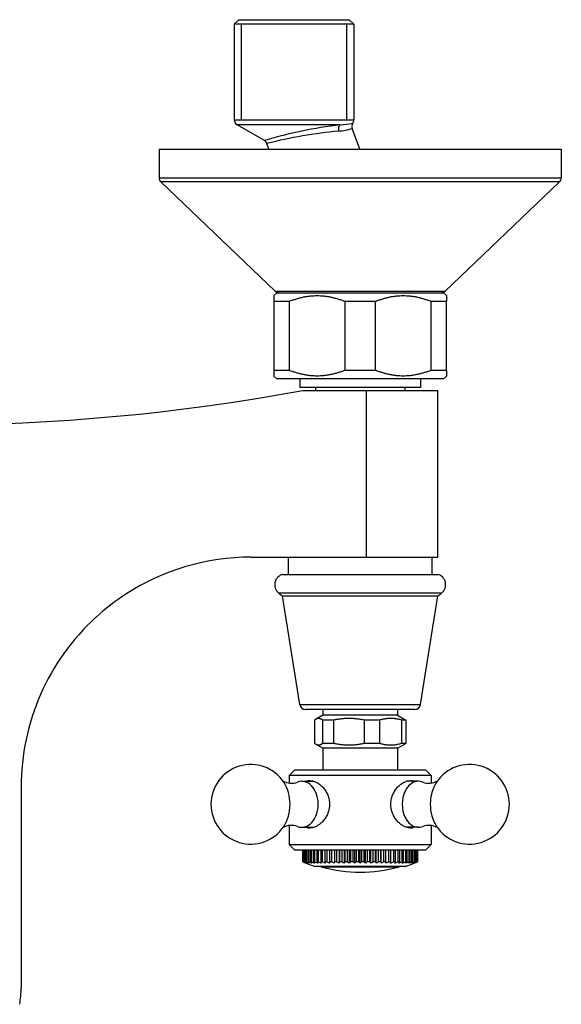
# Model space of a CAD drawing. Header units: millimetres. Extents: x -0.11 to 0.11, y -0.162 to 0.022.
import ezdxf

# ---------------------------------------------------------------- set-up
doc = ezdxf.new("R2010")
doc.units = ezdxf.units.MM
doc.layers.add('BLOCKS', color=3, linetype='Continuous')

msp = doc.modelspace()

# ---------------------------------------------------------------- linework, layer by layer
at = {"layer": 'BLOCKS'}
for p, q in [((0.05390000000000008, 0.0225), (0.05309999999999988, 0.02170000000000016)), ((0.05390000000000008, 0.0225), (0.07309999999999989, 0.0225)), ((0.07309999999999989, 0.0225), (0.07389999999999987, 0.02170000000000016)), ((0.07389999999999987, 0.02170000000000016), (0.05309999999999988, 0.02170000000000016)), ((0.05309999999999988, 0.02170000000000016), (0.05309999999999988, 0.005077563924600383)), ((0.054328, 0.005077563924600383), (0.054328, 0.02170000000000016)), ((0.07267200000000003, 0.005077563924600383), (0.07267200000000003, 0.02170000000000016)), ((0.07389999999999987, 0.02169999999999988), (0.07389999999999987, 0.005077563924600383)), ((0.05309999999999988, 0.005077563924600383), (0.07389999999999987, 0.005077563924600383)), ((0.05833762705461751, 0.001478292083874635), (0.05360027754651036, 0.004211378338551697)), ((0.07148349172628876, 0.004211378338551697), (0.05360027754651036, 0.004211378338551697)), ((0.07491681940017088, 0), (0.07359225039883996, 0.003570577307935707)), ((0.04, 0), (0.04, -0.005)), ((0.04, 0), (0.075, 0)), ((0.05913156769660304, 0), (0.05877547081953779, 0.0009599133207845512)), ((0.075, 0), (0.11, 0)), ((0.11, 0), (0.11, -0.005)), ((0.04, -0.005), (0.075, -0.005)), ((0.075, -0.005), (0.11, -0.005)), ((0.075, -0.005723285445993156), (0.04030945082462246, -0.005723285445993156)), ((0.06021016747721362, -0.02472328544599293), (0.04030945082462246, -0.005723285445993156)), ((0.1096905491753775, -0.005723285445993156), (0.075, -0.005723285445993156)), ((0.08978983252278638, -0.02472328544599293), (0.1096905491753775, -0.005723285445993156)), ((0.06049999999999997, -0.025), (0.06000000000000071, -0.02549999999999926)), ((0.06, -0.02549999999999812), (0.06, -0.02650000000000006)), ((0.06021016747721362, -0.02472328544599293), (0.075, -0.02472328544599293)), ((0.06049999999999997, -0.025), (0.08950000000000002, -0.025)), ((0.075, -0.02472328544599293), (0.08978983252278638, -0.02472328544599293)), ((0.08950000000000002, -0.025), (0.08999999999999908, -0.02549999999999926)), ((0.09, -0.02549999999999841), (0.09, -0.02650000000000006)), ((0.06267817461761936, -0.02650000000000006), (0.06, -0.02650000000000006)), ((0.06, -0.02650000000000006), (0.06, -0.03849999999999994)), ((0.06267817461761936, -0.03849999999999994), (0.06267817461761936, -0.02650000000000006)), ((0.07767817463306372, -0.02650000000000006), (0.07232182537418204, -0.02650000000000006)), ((0.07232182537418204, -0.02650000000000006), (0.07232182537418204, -0.03849999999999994)), ((0.07767817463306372, -0.03849999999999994), (0.07767817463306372, -0.02650000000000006)), ((0.09, -0.02650000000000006), (0.08732182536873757, -0.02650000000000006)), ((0.08732182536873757, -0.02650000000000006), (0.08732182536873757, -0.03849999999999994)), ((0.09, -0.03849999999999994), (0.09, -0.02650000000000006)), ((0.06, -0.03849999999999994), (0.06267817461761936, -0.03849999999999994)), ((0.06, -0.03849999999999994), (0.06, -0.03950000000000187)), ((0.07232182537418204, -0.03849999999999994), (0.07767817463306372, -0.03849999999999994)), ((0.08732182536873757, -0.03849999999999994), (0.09, -0.03849999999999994)), ((0.09, -0.03849999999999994), (0.09, -0.03950000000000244)), ((0.06049999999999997, -0.04), (0.06000000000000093, -0.03950000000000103)), ((0.08950000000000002, -0.04), (0.06049999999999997, -0.04)), ((0.06450000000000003, -0.04), (0.06450000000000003, -0.04150000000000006)), ((0.08549999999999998, -0.04), (0.08549999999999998, -0.04150000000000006)), ((0.08950000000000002, -0.04), (0.08999999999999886, -0.03950000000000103)), ((0.08549999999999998, -0.04150000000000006), (0.06450000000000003, -0.04150000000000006)), ((0.0650000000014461, -0.04199999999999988), (0.07607827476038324, -0.04199999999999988)), ((0.06725000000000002, -0.04150000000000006), (0.06725000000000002, -0.04199999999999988)), ((0.07607827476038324, -0.04199999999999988), (0.08850000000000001, -0.04199999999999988)), ((0.07607827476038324, -0.07100000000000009), (0.07607827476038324, -0.04199999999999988)), ((0.08274999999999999, -0.04150000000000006), (0.08274999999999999, -0.04199999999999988)), ((0.08850000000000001, -0.07100000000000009), (0.08850000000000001, -0.04199999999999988)), ((0.05600000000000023, -0.07100000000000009), (0.07607827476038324, -0.07100000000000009)), ((0.0625, -0.07399976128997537), (0.0625, -0.07100000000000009)), ((0.07607827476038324, -0.07100000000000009), (0.08850000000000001, -0.07100000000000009)), ((0.08750000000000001, -0.07399904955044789), (0.08750000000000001, -0.07100000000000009)), ((0.06145857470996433, -0.07399979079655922), (0.08849999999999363, -0.07399902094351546)), ((0.08750000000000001, -0.07399904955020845), (0.08850000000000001, -0.07399902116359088)), ((0.06080457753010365, -0.07723131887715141), (0.08919826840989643, -0.07723131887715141)), ((0.0644944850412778, -0.09665643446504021), (0.06149999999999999, -0.07775000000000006)), ((0.06149999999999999, -0.07775000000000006), (0.08850284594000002, -0.07775000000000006)), ((0.085505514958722, -0.09665643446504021), (0.08850000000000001, -0.07775000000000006)), ((0.0644944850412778, -0.09665643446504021), (0.085505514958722, -0.09665643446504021)), ((0.08451782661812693, -0.0975), (0.06548217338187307, -0.0975)), ((0.0684999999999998, -0.0975), (0.0684999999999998, -0.09850000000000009)), ((0.08149999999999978, -0.0975), (0.08149999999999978, -0.09850000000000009)), ((0.0684999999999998, -0.09850000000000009), (0.0672354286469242, -0.09923010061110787)), ((0.08149999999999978, -0.09850000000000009), (0.0684999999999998, -0.09850000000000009)), ((0.08149999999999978, -0.09850000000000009), (0.08276457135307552, -0.09923010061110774)), ((0.06703503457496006, -0.09936602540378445), (0.06703503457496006, -0.1033839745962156)), ((0.06847607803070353, -0.1033839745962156), (0.06847607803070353, -0.09936602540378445)), ((0.07036983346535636, -0.09936602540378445), (0.06847607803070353, -0.09936602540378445)), ((0.07036983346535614, -0.09936602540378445), (0.07036983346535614, -0.1033839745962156)), ((0.07574788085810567, -0.1033839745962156), (0.07574788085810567, -0.09936602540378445)), ((0.07833479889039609, -0.09936602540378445), (0.07574788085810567, -0.09936602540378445)), ((0.07833479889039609, -0.09936602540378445), (0.07833479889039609, -0.1033839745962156)), ((0.08227180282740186, -0.1033839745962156), (0.08227180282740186, -0.09936602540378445)), ((0.08296496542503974, -0.09936602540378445), (0.08227180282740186, -0.09936602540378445)), ((0.08296496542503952, -0.09936602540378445), (0.08296496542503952, -0.1033839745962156)), ((0.0684999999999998, -0.10425), (0.0672354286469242, -0.1035198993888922)), ((0.06847607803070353, -0.1033839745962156), (0.07036983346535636, -0.1033839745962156)), ((0.08149999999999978, -0.10425), (0.0684999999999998, -0.10425)), ((0.0684999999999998, -0.10425), (0.0684999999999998, -0.108)), ((0.07574788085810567, -0.1033839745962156), (0.07833479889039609, -0.1033839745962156)), ((0.08149999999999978, -0.10425), (0.08276457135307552, -0.1035198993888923)), ((0.08149999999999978, -0.10425), (0.08149999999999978, -0.108)), ((0.08227180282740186, -0.1033839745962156), (0.08296496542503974, -0.1033839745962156)), ((0.06364999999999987, -0.108), (0.06264999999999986, -0.1090000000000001)), ((0.06264999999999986, -0.1090000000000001), (0.06264999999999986, -0.1103080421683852)), ((0.08734999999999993, -0.1090000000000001), (0.06264999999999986, -0.1090000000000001)), ((0.06364999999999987, -0.108), (0.08634999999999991, -0.108)), ((0.08634999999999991, -0.108), (0.08734999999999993, -0.1090000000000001)), ((0.08734999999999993, -0.1090000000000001), (0.08734999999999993, -0.1103080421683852)), ((0.01600000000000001, -0.1110000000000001), (0.01600000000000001, -0.1460000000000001)), ((0.06485301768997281, -0.11), (0.06692684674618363, -0.11)), ((0.0851469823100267, -0.11), (0.08307315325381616, -0.11)), ((0.06264999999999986, -0.1176919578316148), (0.06264999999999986, -0.1210000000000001)), ((0.06485301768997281, -0.118), (0.06692684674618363, -0.118)), ((0.0851469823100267, -0.118), (0.08307315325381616, -0.118)), ((0.08734999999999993, -0.1176919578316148), (0.08734999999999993, -0.1210000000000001)), ((0.06364999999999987, -0.122), (0.06264999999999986, -0.1210000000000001)), ((0.06264999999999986, -0.1210000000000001), (0.08734999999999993, -0.1210000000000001)), ((0.08634999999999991, -0.122), (0.08734999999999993, -0.1210000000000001)), ((0.08634999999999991, -0.122), (0.06364999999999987, -0.122)), ((0.06500404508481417, -0.122), (0.06500404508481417, -0.1240000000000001)), ((0.0650243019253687, -0.1240000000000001), (0.0650243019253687, -0.122)), ((0.06507924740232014, -0.122), (0.06507924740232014, -0.1240000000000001)), ((0.06514063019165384, -0.1240000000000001), (0.06514063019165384, -0.122)), ((0.06524876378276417, -0.122), (0.06524876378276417, -0.1240000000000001)), ((0.06535190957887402, -0.1240000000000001), (0.06535190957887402, -0.122)), ((0.06551298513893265, -0.122), (0.06551298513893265, -0.1240000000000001)), ((0.06565610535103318, -0.1240000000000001), (0.06565610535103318, -0.122)), ((0.06586857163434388, -0.122), (0.06586857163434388, -0.1240000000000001)), ((0.06605879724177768, -0.1240000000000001), (0.06605879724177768, -0.122)), ((0.0663172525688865, -0.122), (0.0663172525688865, -0.1240000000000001)), ((0.06655150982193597, -0.1240000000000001), (0.06655150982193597, -0.122)), ((0.06684566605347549, -0.122), (0.06684566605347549, -0.1240000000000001)), ((0.0671173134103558, -0.1240000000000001), (0.0671173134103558, -0.122)), ((0.06745263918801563, -0.122), (0.06745263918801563, -0.1240000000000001)), ((0.06775919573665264, -0.1240000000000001), (0.06775919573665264, -0.122)), ((0.06813229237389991, -0.122), (0.06813229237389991, -0.1240000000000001)), ((0.06847094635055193, -0.1240000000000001), (0.06847094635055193, -0.122)), ((0.06887804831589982, -0.122), (0.06887804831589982, -0.1240000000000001)), ((0.06924567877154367, -0.1240000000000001), (0.06924567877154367, -0.122)), ((0.06968269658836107, -0.122), (0.06968269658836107, -0.1240000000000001)), ((0.07007052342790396, -0.1240000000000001), (0.07007052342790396, -0.122)), ((0.0705217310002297, -0.122), (0.0705217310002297, -0.1240000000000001)), ((0.07094225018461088, -0.1240000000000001), (0.07094225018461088, -0.122)), ((0.07137556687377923, -0.1242107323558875), (0.07137556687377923, -0.122)), ((0.07142532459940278, -0.122), (0.07142532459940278, -0.1240000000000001)), ((0.0718584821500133, -0.1240000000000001), (0.0718584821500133, -0.122)), ((0.07225335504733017, -0.1242103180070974), (0.07225335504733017, -0.122)), ((0.07235778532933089, -0.122), (0.07235778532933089, -0.1240000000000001)), ((0.07280494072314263, -0.1240000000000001), (0.07280494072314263, -0.122)), ((0.07315770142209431, -0.1242098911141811), (0.07315770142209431, -0.122)), ((0.07331556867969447, -0.122), (0.07331556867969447, -0.1240000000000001)), ((0.07377248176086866, -0.1240000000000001), (0.07377248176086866, -0.122)), ((0.0740798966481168, -0.1242094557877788), (0.0740798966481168, -0.122)), ((0.07428945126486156, -0.122), (0.07428945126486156, -0.1240000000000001)), ((0.07475176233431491, -0.1240000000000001), (0.07475176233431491, -0.122)), ((0.07500552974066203, -0.1242047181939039), (0.07500552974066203, -0.122)), ((0.07525915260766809, -0.122), (0.07525915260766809, -0.1240000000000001)), ((0.07572193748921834, -0.1240000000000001), (0.07572193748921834, -0.122)), ((0.07593116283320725, -0.1242090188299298), (0.07593116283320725, -0.122)), ((0.07623774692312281, -0.122), (0.07623774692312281, -0.1240000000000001)), ((0.07669607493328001, -0.1240000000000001), (0.07669607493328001, -0.122)), ((0.07685335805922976, -0.1242090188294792), (0.07685335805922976, -0.122)), ((0.07720442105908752, -0.122), (0.07720442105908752, -0.1240000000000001)), ((0.07765387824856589, -0.1240000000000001), (0.07765387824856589, -0.122)), ((0.07775770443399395, -0.1242090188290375), (0.07775770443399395, -0.122)), ((0.07814986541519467, -0.122), (0.07814986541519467, -0.1240000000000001)), ((0.07858612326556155, -0.1240000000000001), (0.07858612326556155, -0.122)), ((0.07863549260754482, -0.1242090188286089), (0.07863549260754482, -0.122)), ((0.079064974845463, -0.122), (0.079064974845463, -0.1240000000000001)), ((0.07947826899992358, -0.1240000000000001), (0.07947826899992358, -0.122)), ((0.07993557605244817, -0.122), (0.07993557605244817, -0.1240000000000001)), ((0.08032778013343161, -0.1240000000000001), (0.08032778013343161, -0.122)), ((0.08077920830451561, -0.122), (0.08077920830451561, -0.1240000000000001)), ((0.08113160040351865, -0.1240000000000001), (0.08113160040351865, -0.122)), ((0.08155129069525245, -0.122), (0.08155129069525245, -0.1240000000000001)), ((0.08187637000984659, -0.1240000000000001), (0.08187637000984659, -0.122)), ((0.0822602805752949, -0.122), (0.0822602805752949, -0.1240000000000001)), ((0.08255491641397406, -0.1240000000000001), (0.08255491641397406, -0.122)), ((0.08289934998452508, -0.122), (0.08289934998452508, -0.1240000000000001)), ((0.08316070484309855, -0.1240000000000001), (0.08316070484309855, -0.122)), ((0.08344932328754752, -0.122), (0.08344932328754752, -0.1240000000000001)), ((0.08370018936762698, -0.1240000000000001), (0.08370018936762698, -0.122)), ((0.0839412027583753, -0.122), (0.0839412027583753, -0.1240000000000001)), ((0.08413142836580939, -0.1240000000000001), (0.08413142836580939, -0.122)), ((0.0843438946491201, -0.122), (0.0843438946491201, -0.1240000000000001)), ((0.08448701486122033, -0.1240000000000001), (0.08448701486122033, -0.122)), ((0.08464809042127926, -0.122), (0.08464809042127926, -0.1240000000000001)), ((0.08475123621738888, -0.1240000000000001), (0.08475123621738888, -0.122)), ((0.08485936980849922, -0.122), (0.08485936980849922, -0.1240000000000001)), ((0.08492075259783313, -0.1240000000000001), (0.08492075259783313, -0.122)), ((0.08497569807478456, -0.122), (0.08497569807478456, -0.1240000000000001)), ((0.0849959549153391, -0.1240000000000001), (0.0849959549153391, -0.122)), ((0.0650243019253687, -0.1240000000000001), (0.06500404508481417, -0.1240000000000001)), ((0.06514063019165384, -0.1240000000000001), (0.06507924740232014, -0.1240000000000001)), ((0.06535190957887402, -0.1240000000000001), (0.06524876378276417, -0.1240000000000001)), ((0.06565610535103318, -0.1240000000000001), (0.06551298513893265, -0.1240000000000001)), ((0.06605879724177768, -0.1240000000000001), (0.06586857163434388, -0.1240000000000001)), ((0.06655150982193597, -0.1240000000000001), (0.0663172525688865, -0.1240000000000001)), ((0.0671173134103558, -0.1240000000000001), (0.06684566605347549, -0.1240000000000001)), ((0.08288733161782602, -0.1248), (0.06711266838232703, -0.1248)), ((0.06775919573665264, -0.1240000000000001), (0.06745263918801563, -0.1240000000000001)), ((0.06847094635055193, -0.1240000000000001), (0.06813229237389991, -0.1240000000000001)), ((0.08163115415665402, -0.1249147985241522), (0.06836884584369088, -0.1249147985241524)), ((0.06924567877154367, -0.1240000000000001), (0.06887804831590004, -0.1240000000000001)), ((0.07007052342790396, -0.1240000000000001), (0.06968269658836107, -0.1240000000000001)), ((0.07094225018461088, -0.1240000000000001), (0.0705217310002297, -0.1240000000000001)), ((0.0705217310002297, -0.1242062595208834), (0.0705217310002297, -0.1240000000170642)), ((0.0718584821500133, -0.1240000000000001), (0.07142532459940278, -0.1240000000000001)), ((0.07280494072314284, -0.1240000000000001), (0.07235778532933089, -0.1240000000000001)), ((0.07377248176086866, -0.1240000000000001), (0.07331556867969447, -0.1240000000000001)), ((0.07475176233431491, -0.1240000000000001), (0.07428945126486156, -0.1240000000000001)), ((0.07572193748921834, -0.1240000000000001), (0.07525915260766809, -0.1240000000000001)), ((0.07669607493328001, -0.1240000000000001), (0.07623774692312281, -0.1240000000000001)), ((0.07765387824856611, -0.1240000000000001), (0.07720442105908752, -0.1240000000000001)), ((0.07858612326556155, -0.1240000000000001), (0.07814986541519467, -0.1240000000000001)), ((0.07947826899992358, -0.1240000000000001), (0.079064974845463, -0.1240000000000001)), ((0.07947826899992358, -0.1240000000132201), (0.07947826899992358, -0.1242090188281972)), ((0.08032778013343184, -0.1240000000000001), (0.07993557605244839, -0.1240000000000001)), ((0.08113160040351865, -0.1240000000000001), (0.08077920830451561, -0.1240000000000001)), ((0.08187637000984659, -0.1240000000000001), (0.08155129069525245, -0.1240000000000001)), ((0.08255491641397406, -0.1240000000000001), (0.0822602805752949, -0.1240000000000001)), ((0.08316070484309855, -0.1240000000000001), (0.08289934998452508, -0.1240000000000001)), ((0.08370018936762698, -0.1240000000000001), (0.08344932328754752, -0.1240000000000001)), ((0.08413142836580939, -0.1240000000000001), (0.0839412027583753, -0.1240000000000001)), ((0.08448701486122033, -0.1240000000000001), (0.0843438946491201, -0.1240000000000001)), ((0.08475123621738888, -0.1240000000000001), (0.08464809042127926, -0.1240000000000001)), ((0.08492075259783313, -0.1240000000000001), (0.08485936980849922, -0.1240000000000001)), ((0.0849959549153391, -0.1240000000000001), (0.08497569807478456, -0.1240000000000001))]:
    msp.add_line(p, q, dxfattribs=at)
for centre, radius, start, end in [((0.0540999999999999, 0.005077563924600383), 0.001, 180, 240.018360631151), ((0.08114064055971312, -0.07522019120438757), 0.08001646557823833, 96.93189840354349, 106.5575941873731), ((0.06945232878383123, 0.01838876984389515), 0.01538563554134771, 276.7015129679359, 285.6093540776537), ((0.06931981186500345, 0.02988779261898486), 0.02576741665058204, 274.81677589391, 279.8208447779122), ((0.07453485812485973, 0.003917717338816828), 0.001004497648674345, 144.7139721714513, 200.2175536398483), ((0.07289999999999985, 0.005077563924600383), 0.001, 324.5782966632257, 0), ((0.07864744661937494, -0.07712938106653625), 0.08057811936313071, 95.26901737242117, 104.277444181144), ((0.05783200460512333, 0.0006071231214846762), 0.001007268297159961, 20.50227165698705, 59.86931812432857), ((0.04100000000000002, -0.005), 0.001, 180, 226.3264034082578), ((0.109, -0.005), 0.001, 313.6735965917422, 0), ((0.06090071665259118, -0.02400000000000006), 0.001, 226.3264034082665, 270), ((0.08909928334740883, -0.02400000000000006), 0.001, 270, 313.6735965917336), ((0, 0.3070833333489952), 0.3550833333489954, 259.4522080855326, 280.5477919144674), ((0.05600002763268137, -0.1110000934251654), 0.040000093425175, 90.0000395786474, 122.9535946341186), ((0.06198642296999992, -0.07579505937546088), 0.00186, 105.1601376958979, 230.5502845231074), ((0.08801642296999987, -0.07579505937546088), 0.00186, 309.4497154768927, 74.93067062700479), ((0.05599930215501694, -0.1109990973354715), 0.03999886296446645, 122.9534987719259, 132.4617636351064), ((0.06658651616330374, -0.07020471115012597), 0.009099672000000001, 230.5502845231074, 236.0148531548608), ((0.08341632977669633, -0.07020471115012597), 0.009099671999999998, 303.9851468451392, 309.4497154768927), ((0.05599999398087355, -0.1109999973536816), 0.0399999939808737, 132.5344621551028, 180.0000037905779), ((0.05600000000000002, -0.1110000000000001), 0.04, 132.4616282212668, 132.5344659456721), ((0.06548217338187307, -0.09650000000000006), 0.001, 188.9999999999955, 270), ((0.08451782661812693, -0.09650000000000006), 0.001, 270, 351.0000000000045), ((0.05596114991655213, -0.1140000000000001), 0.006924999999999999, 33.67556700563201, 326.324432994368), ((0.09403885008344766, -0.1140000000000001), 0.006924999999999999, 213.675567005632, 146.324432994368), ((0.06305373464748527, -0.1073845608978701), 0.002951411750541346, 239.7615774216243, 290.9494781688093), ((0.06626005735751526, -0.111785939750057), 0.001885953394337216, 89.78205458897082, 108.7430370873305), ((0.08373994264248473, -0.1117859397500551), 0.001885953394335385, 71.25696291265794, 90.21794541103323), ((0.08694653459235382, -0.1073877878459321), 0.002948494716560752, 249.0232152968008, 300.2664067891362), ((0.06305346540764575, -0.120612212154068), 0.002948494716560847, 69.02321529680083, 120.2664067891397), ((0.06626005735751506, -0.1162140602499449), 0.001885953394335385, 251.2569629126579, 270.2179454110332), ((0.08373994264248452, -0.1162140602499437), 0.001885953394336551, 269.7820545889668, 288.7430370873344), ((0.0869462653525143, -0.1206154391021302), 0.002951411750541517, 59.76157742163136, 110.9494781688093), ((0.07499999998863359, -0.10078125), 0.02528063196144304, 247.9273623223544, 251.820736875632), ((0.07499999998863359, -0.10078125), 0.0248808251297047, 248.9390307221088, 250.3489502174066), ((0.06850000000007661, -0.1244323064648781), 0.0005, 227.3399331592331, 254.792926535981), ((0.07500000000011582, -0.1005276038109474), 0.02527266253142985, 254.7884046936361, 285.2115953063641), ((0.08150000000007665, -0.1244323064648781), 0.0005, 285.2070734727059, 312.6600668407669), ((0.07499999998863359, -0.10078125), 0.02528063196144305, 288.1792631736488, 292.0726377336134), ((0.07499999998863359, -0.10078125), 0.0248808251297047, 289.7427386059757, 291.0609693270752), ((-2.404296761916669e-05, -0.1459978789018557), 0.01602404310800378, 349.9242908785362, 359.9924157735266)]:
    msp.add_arc(centre, radius, start, end, dxfattribs=at)
for centre, major_axis, ratio, start_param, end_param in [((0.07188648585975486, 0.003345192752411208), (-0.0001492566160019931, 0.0009887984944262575), 0.6734432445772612, 0.4112232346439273, 1.710200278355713), ((0.0588426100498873, -0.1140000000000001), (0, 0.00559910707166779), 0.7071067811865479, 4.71238898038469, 5.468084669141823), ((0.06485301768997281, -0.1140000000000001), (0, 0.004), 0.7071067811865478, 4.71238898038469, 6.549368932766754), ((0.06697433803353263, -0.1140000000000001), (0, 0.004099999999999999), 0.7071067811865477, 0.1210360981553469, 0.2213144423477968), ((0.0851469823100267, -0.1140000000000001), (0, 0.004), 0.7071067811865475, 6.017001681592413, 9.690961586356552), ((0.08302566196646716, -0.1140000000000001), (0, 0.004099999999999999), 0.7071067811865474, 6.061870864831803, 6.162149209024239), ((0.0911573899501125, -0.1140000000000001), (0, 0.00559910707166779), 0.7071067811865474, 0.8151006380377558, 2.326492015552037), ((0.0588426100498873, -0.1140000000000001), (0, 0.00559910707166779), 0.7071067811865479, 3.956693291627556, 4.71238898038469), ((0.06485301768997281, -0.1140000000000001), (0, 0.004), 0.7071067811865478, 2.87540902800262, 4.71238898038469), ((0.06697433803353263, -0.1140000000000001), (0, 0.004099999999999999), 0.7071067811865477, 2.920278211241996, 3.020556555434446), ((0.08302566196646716, -0.1140000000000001), (0, 0.004099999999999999), 0.7071067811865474, 3.26262875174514, 3.362907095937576), ((0.07264908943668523, -0.10078125), (-2.367601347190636e-18, 0.02483498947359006), 0.8674881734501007, 2.778832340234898, 2.803343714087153), ((0.07306224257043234, -0.10078125), (2.051807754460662e-18, 0.02483498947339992), 0.9120703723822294, 2.778832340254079, 2.803343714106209), ((0.07234388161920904, -0.10078125), (-2.575687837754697e-18, 0.02485046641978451), 0.8202720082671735, 2.777195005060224, 2.801577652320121), ((0.07349405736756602, -0.10078125), (1.657164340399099e-18, 0.02483498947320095), 0.9478688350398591, 2.778832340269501, 2.803343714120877), ((0.07207150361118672, -0.10078125), (-2.703940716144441e-18, 0.02486574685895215), 0.7666725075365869, 2.775587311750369, 2.799844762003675), ((0.07394037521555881, -0.10078125), (1.198837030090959e-18, 0.0248349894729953), 0.9745388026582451, 2.77883234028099, 2.803343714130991), ((0.07174284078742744, -0.10078125), (-2.746063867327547e-18, 0.02486574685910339), 0.7000500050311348, 2.775587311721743, 2.799844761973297), ((0.07439689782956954, -0.10078125), (6.944390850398e-19, 0.02483498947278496), 0.9918234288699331, 2.778832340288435, 2.803343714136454), ((0.07144554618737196, -0.10078125), (-2.682657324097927e-18, 0.0248657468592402), 0.6266856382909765, 2.775587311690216, 2.799844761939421), ((0.07119022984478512, -0.10078125), (-2.516329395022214e-18, 0.02486744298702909), 0.5472859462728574, 2.775409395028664, 2.800127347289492), ((0.07553958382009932, -0.10078125), (-6.969434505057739e-19, 0.0249245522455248), 0.9918234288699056, 2.769480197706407, 2.793710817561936), ((0.07096487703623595, -0.10078125), (-2.253126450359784e-18, 0.02486754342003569), 0.4626155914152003, 2.775398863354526, 2.800088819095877), ((0.07594826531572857, -0.10078125), (-1.20315166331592e-18, 0.02492437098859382), 0.9745388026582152, 2.769498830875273, 2.793700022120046), ((0.07077834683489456, -0.10078125), (-1.903333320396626e-18, 0.02486762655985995), 0.3734899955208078, 2.775390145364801, 2.800047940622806), ((0.07634801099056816, -0.10078125), (-1.663116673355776e-18, 0.02492419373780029), 0.9478688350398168, 2.769517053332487, 2.793684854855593), ((0.07063241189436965, -0.10078125), (-1.480392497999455e-18, 0.0248676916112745), 0.2807674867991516, 2.775383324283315, 2.800005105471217), ((0.07673495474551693, -0.10078125), (-2.059163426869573e-18, 0.02492402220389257), 0.9120703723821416, 2.769534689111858, 2.793665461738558), ((0.07052845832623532, -0.10078125), (-1.000557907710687e-18, 0.02486773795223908), 0.185341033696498, 2.775378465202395, 2.799960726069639), ((0.07710534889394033, -0.10078125), (-2.376073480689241e-18, 0.02492385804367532), 0.8674881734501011, 2.769551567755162, 2.793642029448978), ((0.07046747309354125, -0.10078125), (-4.822702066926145e-19, 0.02486776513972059), 0.08812964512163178, 2.775375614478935, 2.799915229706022), ((0.0774693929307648, -0.10078125), (-2.581781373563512e-18, 0.02490925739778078), 0.8202720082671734, 2.771056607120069, 2.794641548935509), ((0.0778262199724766, -0.10078125), (-2.707060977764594e-18, 0.0248944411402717), 0.7666725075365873, 2.772591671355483, 2.796822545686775), ((0.0706332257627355, -0.10078125), (4.82849540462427e-19, 0.0248976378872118), 0.08812964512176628, 3.48672011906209, 3.510925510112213), ((0.0781439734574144, -0.10078125), (-2.749217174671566e-18, 0.0248943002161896), 0.7000500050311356, 2.772606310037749, 2.796789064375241), ((0.07069197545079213, -0.10078125), (1.001759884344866e-18, 0.02489761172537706), 0.1853410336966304, 3.486766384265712, 3.510922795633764), ((0.07843149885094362, -0.10078125), (-2.685724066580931e-18, 0.02489417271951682), 0.6266856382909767, 2.772619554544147, 2.796752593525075), ((0.07079211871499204, -0.10078125), (1.482171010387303e-18, 0.02489756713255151), 0.2807674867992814, 3.486812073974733, 3.510918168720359), ((0.07868599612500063, -0.10078125), (-2.519022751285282e-18, 0.02489405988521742), 0.5472859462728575, 2.772631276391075, 2.796713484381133), ((0.07093270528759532, -0.10078125), (1.905620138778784e-18, 0.02489750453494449), 0.3734899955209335, 3.486856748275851, 3.51091167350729), ((0.07890498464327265, -0.10078125), (-2.255520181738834e-18, 0.02489396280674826), 0.4626155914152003, 2.772641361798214, 2.796161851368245), ((0.0711037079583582, -0.10078125), (2.255677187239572e-18, 0.02489569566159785), 0.4626155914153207, 3.487216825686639, 3.510723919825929), ((0.07907681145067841, -0.10078125), (-1.905481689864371e-18, 0.0248956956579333), 0.3734899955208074, 2.772461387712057, 2.796478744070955), ((0.0713217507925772, -0.10078125), (2.519188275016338e-18, 0.02489569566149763), 0.5472859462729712, 3.486706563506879, 3.510723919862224), ((0.0792180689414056, -0.10078125), (-1.482059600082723e-18, 0.02489569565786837), 0.2807674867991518, 2.77246138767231, 2.796478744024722), ((0.07157521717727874, -0.10078125), (2.685888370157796e-18, 0.02489569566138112), 0.6266856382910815, 3.486706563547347, 3.51072391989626), ((0.07931870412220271, -0.10078125), (-1.001682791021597e-18, 0.02489569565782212), 0.1853410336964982, 2.772461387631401, 2.796478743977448), ((0.07186166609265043, -0.10078125), (2.749371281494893e-18, 0.02489569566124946), 0.7000500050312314, 3.486706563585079, 3.510723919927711), ((0.07937774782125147, -0.10078125), (-4.82811874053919e-19, 0.02489569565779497), 0.08812964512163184, 2.772461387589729, 2.796478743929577), ((0.07217833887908, -0.10078125), (2.707197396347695e-18, 0.0248956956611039), 0.7666725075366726, 3.486706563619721, 3.510723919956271), ((0.07253422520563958, -0.10078125), (2.581894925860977e-18, 0.02491035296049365), 0.820272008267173, 3.488339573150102, 3.512241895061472), ((0.07954350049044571, -0.10078125), (4.822310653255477e-19, 0.02486574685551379), 0.08812964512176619, 3.482189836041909, 3.507597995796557), ((0.07290839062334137, -0.10078125), (2.376519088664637e-18, 0.02492853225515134), 0.8674881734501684, 3.489226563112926, 3.514113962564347), ((0.07948222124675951, -0.10078125), (1.00047779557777e-18, 0.02486574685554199), 0.1853410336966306, 3.482189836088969, 3.50759799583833), ((0.07327597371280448, -0.10078125), (2.059536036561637e-18, 0.02492853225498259), 0.912070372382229, 3.489226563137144, 3.514113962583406), ((0.07937777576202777, -0.10078125), (1.480276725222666e-18, 0.02486574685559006), 0.2807674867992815, 3.482189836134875, 3.507597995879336), ((0.073660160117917, -0.10078125), (1.663406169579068e-18, 0.02492853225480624), 0.9478688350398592, 3.489226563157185, 3.514113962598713), ((0.07923116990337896, -0.10078125), (1.90318945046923e-18, 0.02486574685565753), 0.373489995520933, 3.482189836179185, 3.507597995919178), ((0.07405724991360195, -0.10078125), (1.203352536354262e-18, 0.02492853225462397), 0.9745388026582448, 3.489226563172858, 3.514113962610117), ((0.07904381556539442, -0.10078125), (2.252963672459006e-18, 0.02486574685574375), 0.4626155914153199, 3.483340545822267, 3.507597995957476), ((0.07446059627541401, -0.10078125), (6.969501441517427e-19, 0.02492479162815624), 0.9918234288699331, 3.489939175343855, 3.513729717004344), ((0.07883602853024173, -0.10078125), (2.515746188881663e-18, 0.02486167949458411), 0.5472859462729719, 3.484016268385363, 3.507170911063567), ((0.07855445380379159, -0.10078125), (2.682657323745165e-18, 0.02486574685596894), 0.6266856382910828, 3.483340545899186, 3.507597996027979), ((0.07560310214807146, -0.10078125), (-6.944390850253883e-19, 0.02483498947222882), 0.9918234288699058, 3.479841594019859, 3.504352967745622), ((0.07825715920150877, -0.10078125), (2.746063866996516e-18, 0.02486574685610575), 0.7000500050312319, 3.483340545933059, 3.507597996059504), ((0.0760596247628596, -0.10078125), (-1.198837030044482e-18, 0.02483498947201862), 0.974538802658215, 3.479841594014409, 3.50435296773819), ((0.07792849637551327, -0.10078125), (2.703940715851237e-18, 0.02486574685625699), 0.7666725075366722, 3.483340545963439, 3.507597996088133), ((0.07650594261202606, -0.10078125), (-1.65716434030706e-18, 0.02483498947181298), 0.9478688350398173, 3.479841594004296, 3.504352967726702), ((0.07765611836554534, -0.10078125), (2.57568783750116e-18, 0.02485046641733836), 0.8202720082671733, 3.481607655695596, 3.50599030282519), ((0.07693775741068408, -0.10078125), (-2.051807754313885e-18, 0.02483498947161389), 0.9120703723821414, 3.479841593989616, 3.504352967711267), ((0.0773509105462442, -0.10078125), (2.367601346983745e-18, 0.02483498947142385), 0.8674881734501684, 3.479841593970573, 3.504352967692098)]:
    msp.add_ellipse(centre, major_axis=major_axis, ratio=ratio, start_param=start_param, end_param=end_param, dxfattribs=at)
for points, weights in [([(0.06267817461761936, -0.02649999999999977), (0.06749999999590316, -0.02456250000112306), (0.07232182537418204, -0.02649999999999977)], [1.435483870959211, 1.531182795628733, 1.435483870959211]), ([(0.07767817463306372, -0.02650000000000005), (0.0825000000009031, -0.02456250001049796), (0.08732182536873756, -0.02650000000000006)], [1.435483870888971, 1.531182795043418, 1.43548387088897]), ([(0.07232182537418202, -0.03849999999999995), (0.06749999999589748, -0.04043749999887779), (0.06267817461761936, -0.03849999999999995)], [1.449596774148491, 1.546236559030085, 1.449596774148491]), ([(0.08732182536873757, -0.03849999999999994), (0.0825000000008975, -0.0404374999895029), (0.07767817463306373, -0.03849999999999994)], [1.449596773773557, 1.546236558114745, 1.449596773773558]), ([(0.06847607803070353, -0.09936602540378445), (0.0677555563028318, -0.0988067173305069), (0.06703503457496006, -0.09936602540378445)], [1, 1.066666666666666, 1]), ([(0.07574788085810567, -0.09936602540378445), (0.07305885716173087, -0.09880671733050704), (0.07036983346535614, -0.09936602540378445)], [1, 1.066666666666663, 1]), ([(0.08227180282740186, -0.09936602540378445), (0.08030330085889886, -0.09880671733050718), (0.07833479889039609, -0.09936602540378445)], [1, 1.066666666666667, 1]), ([(0.08276457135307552, -0.09923010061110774), (0.08286327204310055, -0.099287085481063), (0.08296496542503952, -0.09936602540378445)], [1.0154232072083, 1.008899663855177, 1]), ([(0.06703503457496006, -0.1033839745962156), (0.0677555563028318, -0.103943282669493), (0.06847607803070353, -0.1033839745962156)], [1, 1.066666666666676, 1]), ([(0.07036983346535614, -0.1033839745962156), (0.07305885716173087, -0.1039432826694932), (0.07574788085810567, -0.1033839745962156)], [1, 1.06666666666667, 1]), ([(0.07833479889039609, -0.1033839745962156), (0.08030330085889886, -0.1039432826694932), (0.08227180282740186, -0.1033839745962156)], [1, 1.06666666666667, 1]), ([(0.08296496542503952, -0.1033839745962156), (0.08286327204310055, -0.1034629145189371), (0.08276457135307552, -0.1035198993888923)], [1, 1.008899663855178, 1.015423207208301])]:
    msp.add_rational_spline(points, weights, degree=2, dxfattribs=at)
for points, knots in [([(0.0662672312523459, -0.1099), (0.06645071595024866, -0.1099), (0.06664596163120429, -0.1099250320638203), (0.06704584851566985, -0.1100297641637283), (0.06725047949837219, -0.1101094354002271), (0.06765309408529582, -0.1103192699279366), (0.06785138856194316, -0.1104495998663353), (0.06822610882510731, -0.1107499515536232), (0.06840248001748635, -0.1109199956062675), (0.06872010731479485, -0.1112818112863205), (0.0688725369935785, -0.1114862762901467), (0.06914571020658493, -0.1119320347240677), (0.06926641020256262, -0.1121733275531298), (0.0694625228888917, -0.1126777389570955), (0.06953803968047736, -0.112941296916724), (0.0696376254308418, -0.1134726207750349), (0.06966164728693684, -0.1137403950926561), (0.06966164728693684, -0.1140000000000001), (0.06966164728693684, -0.1142596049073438), (0.0696376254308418, -0.1145273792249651), (0.06953803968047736, -0.1150587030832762), (0.0694625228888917, -0.1153222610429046), (0.06926641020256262, -0.1158266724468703), (0.06914571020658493, -0.1160679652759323), (0.0688725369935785, -0.1165137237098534), (0.06872010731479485, -0.1167181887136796), (0.06840248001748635, -0.1170800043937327), (0.06822610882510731, -0.1172500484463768), (0.06785138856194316, -0.1175504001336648), (0.06765309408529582, -0.1176807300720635), (0.06725047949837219, -0.1178905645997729), (0.06704584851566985, -0.1179702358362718), (0.06664596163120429, -0.1180749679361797), (0.06645071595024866, -0.1181), (0.0662672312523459, -0.1181)], [18.6872924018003, 18.6872924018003, 18.6872924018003, 18.6872924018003, 19.4657520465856, 19.4657520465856, 20.2442116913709, 20.2442116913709, 21.0226713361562, 21.0226713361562, 21.8011309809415, 21.8011309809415, 22.57994570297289, 22.57994570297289, 23.35876042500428, 23.35876042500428, 24.13757514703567, 24.13757514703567, 24.91638986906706, 24.91638986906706, 24.91638986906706, 25.69520459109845, 25.69520459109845, 26.47401931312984, 26.47401931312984, 27.25283403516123, 27.25283403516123, 28.03164875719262, 28.03164875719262, 28.81010840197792, 28.81010840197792, 29.58856804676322, 29.58856804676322, 30.36702769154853, 30.36702769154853, 31.14548733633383, 31.14548733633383, 31.14548733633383, 31.14548733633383]), ([(0.08373276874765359, -0.1181), (0.08354928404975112, -0.1181), (0.0833540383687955, -0.1180749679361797), (0.08295415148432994, -0.1179702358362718), (0.08274952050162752, -0.1178905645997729), (0.08234690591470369, -0.1176807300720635), (0.08214861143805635, -0.1175504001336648), (0.08177389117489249, -0.1172500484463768), (0.08159751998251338, -0.1170800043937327), (0.08127989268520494, -0.1167181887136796), (0.08112746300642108, -0.1165137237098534), (0.08085428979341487, -0.1160679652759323), (0.08073358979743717, -0.1158266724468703), (0.0805374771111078, -0.1153222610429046), (0.08046196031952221, -0.1150587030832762), (0.08036237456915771, -0.1145273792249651), (0.08033835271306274, -0.1142596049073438), (0.08033835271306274, -0.1137403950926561), (0.08036237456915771, -0.1134726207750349), (0.08046196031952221, -0.112941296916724), (0.0805374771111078, -0.1126777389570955), (0.08073358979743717, -0.1121733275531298), (0.08085428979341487, -0.1119320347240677), (0.08112746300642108, -0.1114862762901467), (0.08127989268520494, -0.1112818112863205), (0.08159751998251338, -0.1109199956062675), (0.08177389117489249, -0.1107499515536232), (0.08214861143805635, -0.1104495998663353), (0.08234690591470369, -0.1103192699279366), (0.08274952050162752, -0.1101094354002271), (0.08295415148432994, -0.1100297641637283), (0.0833540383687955, -0.1099250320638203), (0.08354928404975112, -0.1099), (0.08373276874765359, -0.1099)], [6.229097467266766, 6.229097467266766, 6.229097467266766, 6.229097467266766, 7.007557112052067, 7.007557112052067, 7.78601675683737, 7.78601675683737, 8.56447640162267, 8.56447640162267, 9.342936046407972, 9.342936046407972, 10.12175076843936, 10.12175076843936, 10.90056549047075, 10.90056549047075, 11.67938021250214, 11.67938021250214, 12.45819493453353, 12.45819493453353, 13.23700965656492, 13.23700965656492, 14.01582437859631, 14.01582437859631, 14.7946391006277, 14.7946391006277, 15.57345382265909, 15.57345382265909, 16.35191346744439, 16.35191346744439, 17.13037311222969, 17.13037311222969, 17.90883275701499, 17.90883275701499, 18.6872924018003, 18.6872924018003, 18.6872924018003, 18.6872924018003])]:
    msp.add_open_spline(points, degree=3, knots=knots, dxfattribs=at)

doc.saveas('drawing.dxf')
